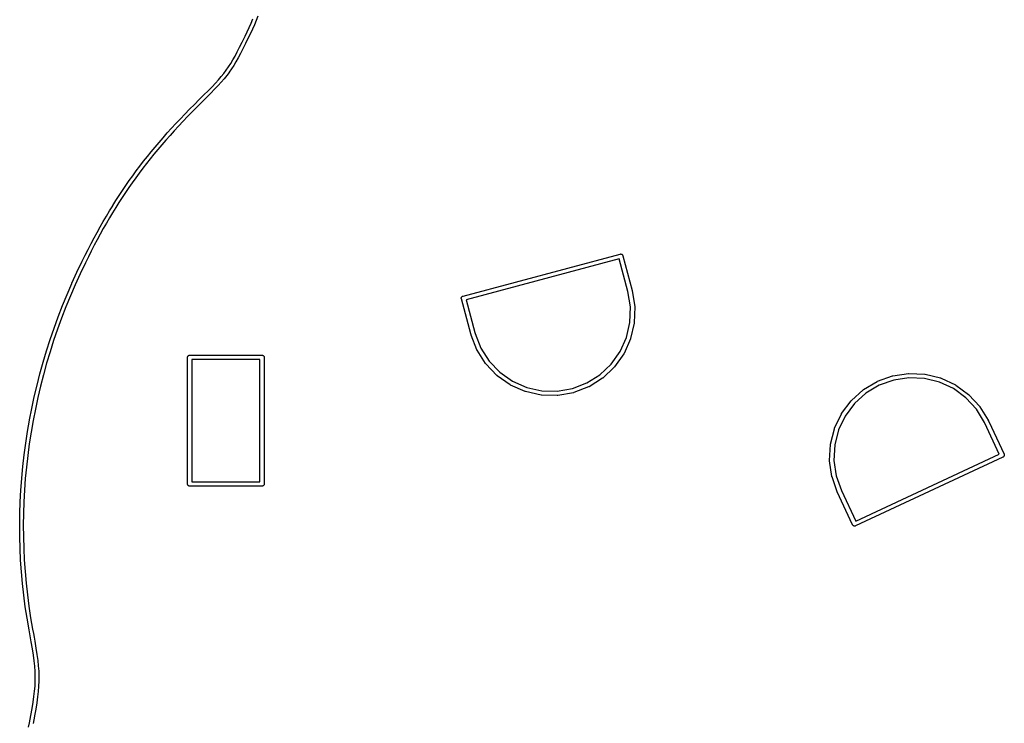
# Model space of a CAD drawing. Extents: x 50.3 to 149.9, y -133.7 to -53.
# Tile 5 of 14: x 50.3 to 77.5, y -93.4 to -73.9. Entities that reach past the tile are written whole.
import ezdxf

# ---------------------------------------------------------------- set-up
doc = ezdxf.new("R2010")
doc.units = 0
doc.layers.add('BLACK', color=7, linetype='CONTINUOUS')

msp = doc.modelspace()

# ---------------------------------------------------------------- linework, layer by layer
at = {"layer": 'BLACK', "linetype": 'CONTINUOUS'}
for p, q in [((56.6409, -74.1296), (56.6942, -74.0105)), ((56.6942, -74.0105), (56.7454, -73.8924)), ((56.8372, -73.9319), (56.7858, -74.0505)), ((56.8375, -73.9313), (56.8372, -73.9318)), ((56.8372, -73.9318), (56.8372, -73.9319)), ((56.8867, -73.8136), (56.8375, -73.9313)), ((56.5276, -74.371), (56.5854, -74.2497)), ((56.5854, -74.2497), (56.6409, -74.1296)), ((56.6758, -74.2925), (56.6178, -74.4142)), ((56.676, -74.292), (56.6758, -74.2925)), ((56.6758, -74.2925), (56.6758, -74.2925)), ((56.7318, -74.1713), (56.676, -74.292)), ((56.732, -74.1707), (56.7318, -74.1713)), ((56.7318, -74.1713), (56.7318, -74.1713)), ((56.7856, -74.0511), (56.732, -74.1707)), ((56.7858, -74.0505), (56.7856, -74.0511)), ((56.7856, -74.0511), (56.7856, -74.0511)), ((56.3797, -74.6723), (56.4505, -74.5294)), ((56.4505, -74.5294), (56.5276, -74.371)), ((56.5402, -74.5737), (56.4692, -74.717)), ((56.5404, -74.5734), (56.5402, -74.5737)), ((56.5402, -74.5737), (56.5402, -74.5737)), ((56.6176, -74.4145), (56.5404, -74.5734)), ((56.6178, -74.4142), (56.6176, -74.4145)), ((56.6176, -74.4145), (56.6176, -74.4145)), ((56.2513, -74.9188), (56.3138, -74.8015)), ((56.3138, -74.8015), (56.3797, -74.6723)), ((56.4022, -74.8481), (56.3394, -74.9662)), ((56.4023, -74.848), (56.4022, -74.8481)), ((56.4026, -74.8473), (56.4023, -74.848)), ((56.4023, -74.848), (56.4023, -74.848)), ((56.4689, -74.7176), (56.4026, -74.8473)), ((56.4692, -74.717), (56.4689, -74.7175)), ((56.4689, -74.7175), (56.4689, -74.7176)), ((56.0714, -75.2191), (56.1316, -75.1256)), ((56.1316, -75.1256), (56.1911, -75.0262)), ((56.1911, -75.0262), (56.2513, -74.9188)), ((56.2773, -75.0769), (56.217, -75.1777)), ((56.2774, -75.0766), (56.2773, -75.0769)), ((56.2776, -75.0763), (56.2774, -75.0766)), ((56.278, -75.0757), (56.2776, -75.0763)), ((56.3388, -74.9672), (56.278, -75.0757)), ((56.3389, -74.967), (56.3388, -74.9672)), ((56.339, -74.9669), (56.3389, -74.967)), ((56.3394, -74.9662), (56.339, -74.9669)), ((55.8726, -75.4841), (55.9434, -75.3963)), ((55.9434, -75.3963), (56.0092, -75.3087)), ((56.0092, -75.3087), (56.0714, -75.2191)), ((56.0897, -75.368), (56.0229, -75.457)), ((56.09, -75.3675), (56.0897, -75.368)), ((56.0904, -75.367), (56.09, -75.3675)), ((56.0908, -75.3665), (56.0904, -75.367)), ((56.1541, -75.2754), (56.0908, -75.3665)), ((56.1543, -75.275), (56.1541, -75.2754)), ((56.1547, -75.2745), (56.1543, -75.275)), ((56.1551, -75.274), (56.1547, -75.2745)), ((56.2161, -75.179), (56.1551, -75.274)), ((56.2163, -75.1786), (56.2161, -75.179)), ((56.2166, -75.1783), (56.2163, -75.1786)), ((56.217, -75.1777), (56.2166, -75.1783)), ((55.6154, -75.768), (55.71, -75.668)), ((55.71, -75.668), (55.7953, -75.574)), ((55.8698, -75.6407), (55.7838, -75.7356)), ((55.7953, -75.574), (55.8726, -75.4841)), ((55.87, -75.6405), (55.8698, -75.6407)), ((55.8702, -75.6402), (55.87, -75.6405)), ((55.8707, -75.6397), (55.8702, -75.6402)), ((55.9489, -75.5487), (55.8707, -75.6397)), ((55.9492, -75.5484), (55.9489, -75.5487)), ((55.9495, -75.5481), (55.9492, -75.5484)), ((55.9499, -75.5475), (55.9495, -75.5481)), ((56.0218, -75.4584), (55.9499, -75.5475)), ((56.0221, -75.458), (56.0218, -75.4584)), ((56.0224, -75.4576), (56.0221, -75.458)), ((56.0229, -75.457), (56.0224, -75.4576)), ((55.3926, -75.9937), (55.5102, -75.8758)), ((55.5811, -75.9463), (55.4634, -76.0644)), ((55.5102, -75.8758), (55.6154, -75.768)), ((55.5815, -75.9459), (55.5811, -75.9463)), ((55.5811, -75.9463), (55.5811, -75.9463)), ((55.6873, -75.8376), (55.5815, -75.9459)), ((55.6874, -75.8375), (55.6873, -75.8375)), ((55.6873, -75.8375), (55.6873, -75.8376)), ((55.6879, -75.837), (55.6874, -75.8375)), ((55.7831, -75.7363), (55.6879, -75.837)), ((55.7832, -75.7362), (55.7831, -75.7363)), ((55.7833, -75.7361), (55.7832, -75.7362)), ((55.7838, -75.7356), (55.7833, -75.7361)), ((55.1271, -76.2566), (55.2616, -76.1232)), ((55.3321, -76.1942), (55.1976, -76.3275)), ((55.2616, -76.1232), (55.2617, -76.1231)), ((55.2617, -76.1231), (55.3926, -75.9937)), ((55.4631, -76.0646), (55.3321, -76.1942)), ((55.3321, -76.1942), (55.3321, -76.1942)), ((55.4634, -76.0644), (55.4631, -76.0646)), ((55.4631, -76.0646), (55.4631, -76.0646)), ((54.8666, -76.5215), (54.995, -76.3897)), ((55.0665, -76.4597), (54.9384, -76.5911)), ((54.995, -76.3897), (54.9953, -76.3894)), ((54.9953, -76.3894), (55.1268, -76.2569)), ((54.9953, -76.3894), (54.9953, -76.3894)), ((55.1976, -76.3275), (55.0665, -76.4597)), ((55.1268, -76.2569), (55.1271, -76.2566)), ((55.1271, -76.2566), (55.1271, -76.2566)), ((54.6178, -76.7838), (54.7405, -76.6532)), ((54.8132, -76.7219), (54.6908, -76.8521)), ((54.7405, -76.6532), (54.7408, -76.6529)), ((54.7408, -76.6529), (54.8663, -76.5218)), ((54.7408, -76.6529), (54.7408, -76.6529)), ((54.9384, -76.5911), (54.8132, -76.7219)), ((54.8663, -76.5218), (54.8666, -76.5215)), ((54.8666, -76.5215), (54.8666, -76.5215)), ((54.3799, -77.0445), (54.4972, -76.9147)), ((54.5712, -76.9819), (54.4543, -77.1114)), ((54.4972, -76.9147), (54.4975, -76.9143)), ((54.4975, -76.9143), (54.6175, -76.7841)), ((54.4975, -76.9143), (54.4975, -76.9143)), ((54.6908, -76.8521), (54.5712, -76.9819)), ((54.6175, -76.7841), (54.6178, -76.7838)), ((54.6178, -76.7838), (54.6178, -76.7838)), ((54.0419, -77.435), (54.1518, -77.3052)), ((54.1518, -77.3052), (54.1522, -77.3048)), ((54.1522, -77.3048), (54.2645, -77.175)), ((54.1522, -77.3048), (54.1522, -77.3048)), ((54.3399, -77.2407), (54.228, -77.37)), ((54.2645, -77.175), (54.2648, -77.1747)), ((54.2648, -77.1746), (54.3796, -77.0449)), ((54.2648, -77.1747), (54.2648, -77.1746)), ((54.4543, -77.1114), (54.3399, -77.2407)), ((54.3796, -77.0449), (54.3799, -77.0445)), ((54.3799, -77.0445), (54.3799, -77.0445)), ((53.8281, -77.6964), (53.9336, -77.566)), ((53.9336, -77.566), (53.9339, -77.5655)), ((53.9339, -77.5655), (54.0416, -77.4354)), ((53.9339, -77.5655), (53.9339, -77.5655)), ((54.1184, -77.4994), (54.0112, -77.629)), ((54.0416, -77.4354), (54.0419, -77.435)), ((54.0419, -77.435), (54.0419, -77.435)), ((54.228, -77.37), (54.1184, -77.4994)), ((53.6226, -77.9599), (53.724, -77.8283)), ((53.724, -77.8283), (53.7244, -77.8277)), ((53.7244, -77.8277), (53.8277, -77.6969)), ((53.7244, -77.8277), (53.7244, -77.8277)), ((53.906, -77.7591), (53.803, -77.8895)), ((53.8277, -77.6969), (53.8281, -77.6964)), ((53.8281, -77.6964), (53.8281, -77.6964)), ((54.0112, -77.629), (53.906, -77.7591)), ((53.4247, -78.2264), (53.5224, -78.0932)), ((53.5224, -78.0932), (53.5228, -78.0926)), ((53.5228, -78.0926), (53.6222, -77.9604)), ((53.5228, -78.0926), (53.5228, -78.0926)), ((53.702, -78.0207), (53.6029, -78.1525)), ((53.6222, -77.9604), (53.6226, -77.9599)), ((53.6226, -77.9599), (53.6226, -77.9599)), ((53.803, -77.8895), (53.702, -78.0207)), ((53.2336, -78.4971), (53.3279, -78.3617)), ((53.3279, -78.3617), (53.3284, -78.3611)), ((53.3284, -78.3611), (53.4243, -78.2269)), ((53.3284, -78.3611), (53.3284, -78.3611)), ((53.5055, -78.2853), (53.4098, -78.4192)), ((53.4243, -78.2269), (53.4246, -78.2265)), ((53.4246, -78.2265), (53.4247, -78.2264)), ((53.6029, -78.1525), (53.5055, -78.2853)), ((53.0486, -78.773), (53.14, -78.6348)), ((53.14, -78.6348), (53.1403, -78.6344)), ((53.1403, -78.6343), (53.2332, -78.4976)), ((53.1403, -78.6344), (53.1403, -78.6343)), ((53.3158, -78.5541), (53.2233, -78.6903)), ((53.2332, -78.4976), (53.2336, -78.4971)), ((53.2336, -78.4971), (53.2336, -78.4971)), ((53.4098, -78.4192), (53.3158, -78.5541)), ((52.8689, -79.055), (52.9578, -78.9136)), ((52.9578, -78.9136), (52.9581, -78.9131)), ((52.9581, -78.9131), (53.0482, -78.7735)), ((52.9581, -78.9131), (52.9581, -78.9131)), ((53.1321, -78.8279), (53.0423, -78.9671)), ((53.0482, -78.7735), (53.0486, -78.773)), ((53.0486, -78.773), (53.0486, -78.773)), ((53.2233, -78.6903), (53.1321, -78.8279)), ((52.6939, -79.3442), (52.7806, -79.1991)), ((52.7806, -79.1991), (52.7809, -79.1986)), ((52.7809, -79.1986), (52.8686, -79.0555)), ((52.7809, -79.1986), (52.7809, -79.1986)), ((52.9537, -79.108), (52.8663, -79.2506)), ((52.8686, -79.0555), (52.8689, -79.055)), ((52.8689, -79.055), (52.8689, -79.055)), ((53.0423, -78.9671), (52.9537, -79.108)), ((52.5227, -79.6416), (52.6076, -79.4923)), ((52.6076, -79.4923), (52.6079, -79.4918)), ((52.6079, -79.4918), (52.6936, -79.3447)), ((52.6079, -79.4918), (52.6079, -79.4918)), ((52.6936, -79.3447), (52.6939, -79.3442)), ((52.6939, -79.3442), (52.6939, -79.3442)), ((52.7798, -79.3953), (52.6944, -79.5419)), ((52.8663, -79.2506), (52.7798, -79.3953)), ((52.4383, -79.7937), (52.5224, -79.6421)), ((52.5224, -79.6421), (52.5227, -79.6416)), ((52.5227, -79.6416), (52.5227, -79.6416)), ((52.6098, -79.6908), (52.5259, -79.8421)), ((52.6944, -79.5419), (52.6098, -79.6908)), ((52.2715, -80.1054), (52.3544, -79.9487)), ((52.3544, -79.9487), (52.3546, -79.9483)), ((52.3546, -79.9483), (52.4381, -79.7942)), ((52.3546, -79.9483), (52.3546, -79.9483)), ((52.4427, -79.9956), (52.36, -80.152)), ((52.4381, -79.7942), (52.4383, -79.7937)), ((52.4383, -79.7937), (52.4383, -79.7937)), ((52.5259, -79.8421), (52.4427, -79.9956)), ((52.1067, -80.4279), (52.1887, -80.2656)), ((52.1887, -80.2656), (52.1889, -80.2653)), ((52.1889, -80.2652), (52.2713, -80.1058)), ((52.1889, -80.2653), (52.1889, -80.2652)), ((52.2778, -80.311), (52.1961, -80.4728)), ((52.2713, -80.1058), (52.2715, -80.1054)), ((52.2715, -80.1054), (52.2715, -80.1054)), ((52.36, -80.152), (52.2778, -80.311)), ((52.0248, -80.5935), (52.1065, -80.4283)), ((52.1065, -80.4283), (52.1067, -80.4279)), ((52.1067, -80.4279), (52.1067, -80.4279)), ((52.1961, -80.4728), (52.1146, -80.6376)), ((62.5552, -81.5577), (66.8961, -80.3945)), ((66.8721, -80.5252), (62.6413, -81.6588)), ((67.1146, -81.4304), (66.8721, -80.5252)), ((66.8961, -80.3945), (66.8989, -80.3935)), ((66.8989, -80.3935), (66.9018, -80.393)), ((66.9018, -80.393), (66.9106, -80.3916)), ((66.9018, -80.393), (66.9018, -80.393)), ((66.9106, -80.3916), (66.9106, -80.3916)), ((66.9106, -80.3916), (66.9224, -80.392)), ((66.9224, -80.392), (66.9339, -80.3946)), ((66.9339, -80.3946), (66.9447, -80.3995)), ((66.9447, -80.3995), (66.9543, -80.4064)), ((66.9543, -80.4064), (66.9623, -80.415)), ((66.9623, -80.415), (66.9686, -80.4251)), ((66.9686, -80.4251), (66.9727, -80.4361)), ((66.9727, -80.4361), (66.9732, -80.439)), ((66.9732, -80.439), (67.2321, -81.405)), ((51.88, -80.8968), (52.0245, -80.5941)), ((52.1146, -80.6376), (51.9705, -80.9394)), ((52.0245, -80.5941), (52.0248, -80.5935)), ((51.7414, -81.2023), (51.8796, -80.8977)), ((51.9705, -80.9394), (51.8326, -81.2432)), ((51.8796, -80.8977), (51.8799, -80.8971)), ((51.8799, -80.8971), (51.88, -80.8969)), ((51.88, -80.8969), (51.88, -80.8968)), ((51.609, -81.5096), (51.741, -81.2032)), ((51.8326, -81.2432), (51.701, -81.5487)), ((51.741, -81.2032), (51.7413, -81.2025)), ((51.7413, -81.2024), (51.7414, -81.2023)), ((51.7413, -81.2025), (51.7413, -81.2024)), ((51.4828, -81.8185), (51.6086, -81.5104)), ((51.701, -81.5487), (51.5756, -81.8559)), ((51.6086, -81.5104), (51.6088, -81.5098)), ((51.6088, -81.5098), (51.6089, -81.5097)), ((51.6089, -81.5097), (51.609, -81.5096)), ((62.5077, -81.6204), (62.5081, -81.6085)), ((62.5091, -81.6291), (62.5077, -81.6204)), ((62.5081, -81.6085), (62.5108, -81.597)), ((62.5096, -81.632), (62.5091, -81.6291)), ((62.5091, -81.6291), (62.5091, -81.6291)), ((62.5107, -81.6348), (62.5096, -81.632)), ((62.7695, -82.6007), (62.5107, -81.6348)), ((62.5108, -81.597), (62.5156, -81.5863)), ((62.5156, -81.5863), (62.5225, -81.5767)), ((62.5225, -81.5767), (62.5311, -81.5686)), ((62.5311, -81.5686), (62.5412, -81.5623)), ((62.5412, -81.5623), (62.5436, -81.5614)), ((62.5436, -81.5614), (62.5495, -81.5592)), ((62.5495, -81.5592), (62.5522, -81.5582)), ((62.5495, -81.5592), (62.5495, -81.5592)), ((62.5522, -81.5582), (62.5552, -81.5577)), ((62.6413, -81.6588), (62.8845, -82.5664)), ((67.1849, -81.8549), (67.1146, -81.4304)), ((67.2321, -81.405), (67.2325, -81.4079)), ((67.2325, -81.4079), (67.2325, -81.4079)), ((67.2325, -81.4079), (67.3042, -81.8411)), ((51.363, -82.1291), (51.4825, -81.8194)), ((51.5756, -81.8559), (51.4565, -82.1647)), ((51.4825, -81.8194), (51.4827, -81.8188)), ((51.4827, -81.8188), (51.4828, -81.8187)), ((51.4828, -81.8187), (51.4828, -81.8185)), ((67.1715, -82.282), (67.1849, -81.8549)), ((67.305, -81.8528), (67.2912, -82.2917)), ((67.3042, -81.8411), (67.3044, -81.8419)), ((67.3044, -81.8419), (67.3047, -81.8473)), ((67.3047, -81.8473), (67.305, -81.8528)), ((51.2495, -82.4413), (51.3626, -82.1301)), ((51.4565, -82.1647), (51.3436, -82.475)), ((51.3626, -82.1301), (51.3629, -82.1294)), ((51.3629, -82.1294), (51.363, -82.1293)), ((51.363, -82.1293), (51.363, -82.1291)), ((51.1423, -82.7548), (51.2491, -82.4422)), ((51.3436, -82.475), (51.237, -82.7867)), ((51.2491, -82.4422), (51.2494, -82.4415)), ((51.2494, -82.4414), (51.2495, -82.4413)), ((51.2494, -82.4415), (51.2494, -82.4414)), ((67.0753, -82.6984), (67.1715, -82.282)), ((67.2897, -82.3033), (67.1909, -82.7312)), ((67.2904, -82.2979), (67.2897, -82.3033)), ((67.2912, -82.2925), (67.2904, -82.2979)), ((67.2912, -82.2917), (67.2912, -82.2925)), ((51.0414, -83.0697), (51.1419, -82.7558)), ((51.1419, -82.7558), (51.1422, -82.7551)), ((51.1422, -82.755), (51.1423, -82.7548)), ((51.1422, -82.7551), (51.1422, -82.755)), ((62.7695, -82.6009), (62.7695, -82.6007)), ((62.7772, -82.6286), (62.7695, -82.6009)), ((62.7781, -82.6311), (62.7772, -82.6286)), ((62.7788, -82.6337), (62.7781, -82.6311)), ((62.7791, -82.6345), (62.7788, -82.6337)), ((62.9394, -83.0434), (62.7791, -82.6345)), ((62.8845, -82.5664), (62.892, -82.5937)), ((62.892, -82.5937), (63.049, -82.9941)), ((66.9002, -83.0882), (67.0753, -82.6984)), ((67.1872, -82.7423), (67.0072, -83.1428)), ((67.1889, -82.7371), (67.1872, -82.7423)), ((67.1907, -82.732), (67.1889, -82.7371)), ((67.1909, -82.7312), (67.1907, -82.732)), ((51.237, -82.7867), (51.1368, -83.0998)), ((63.049, -82.9941), (63.2792, -83.3541)), ((50.9469, -83.3859), (51.0411, -83.0707)), ((51.0411, -83.0707), (51.0413, -83.07)), ((51.0413, -83.07), (51.0414, -83.0699)), ((51.0414, -83.0699), (51.0414, -83.0697)), ((51.1368, -83.0998), (51.0428, -83.4141)), ((54.9397, -83.25), (54.9409, -83.2382)), ((54.94, -83.2529), (54.9397, -83.25)), ((54.94, -86.747), (54.94, -83.2529)), ((54.9409, -83.2382), (54.9443, -83.2269)), ((54.9443, -83.2269), (54.9499, -83.2165)), ((54.9499, -83.2165), (54.9574, -83.2074)), ((54.9574, -83.2074), (54.9665, -83.1999)), ((54.9665, -83.1999), (54.9769, -83.1943)), ((54.9769, -83.1943), (54.9882, -83.1909)), ((54.9882, -83.1909), (54.9971, -83.19)), ((54.9971, -83.19), (55, -83.1897)), ((55, -83.1897), (55.0029, -83.19)), ((55.0029, -83.19), (56.9971, -83.19)), ((56.9971, -83.19), (57, -83.1897)), ((57, -83.1897), (57.0029, -83.19)), ((57.0029, -83.19), (57.0118, -83.1909)), ((57.0118, -83.1909), (57.0231, -83.1943)), ((57.0231, -83.1943), (57.0335, -83.1999)), ((57.0335, -83.1999), (57.0426, -83.2074)), ((57.0426, -83.2074), (57.0501, -83.2165)), ((57.0501, -83.2165), (57.0557, -83.2269)), ((57.0557, -83.2269), (57.0591, -83.2382)), ((57.0591, -83.2382), (57.0603, -83.25)), ((57.0603, -83.25), (57.06, -83.2529)), ((57.06, -83.2529), (57.06, -86.7471)), ((62.9418, -83.0482), (62.9394, -83.0434)), ((62.9442, -83.0531), (62.9418, -83.0482)), ((62.9447, -83.0538), (62.9442, -83.0531)), ((63.1813, -83.4237), (62.9447, -83.0538)), ((66.6526, -83.4366), (66.9002, -83.0882)), ((67.0014, -83.1529), (66.747, -83.5109)), ((67.0041, -83.1482), (67.0014, -83.1529)), ((67.0069, -83.1435), (67.0041, -83.1482)), ((67.0072, -83.1428), (67.0069, -83.1435)), ((50.8587, -83.7032), (50.9466, -83.3868)), ((50.9466, -83.3868), (50.9468, -83.3862)), ((50.9468, -83.386), (50.9469, -83.3859)), ((50.9468, -83.3862), (50.9468, -83.386)), ((51.0428, -83.4141), (50.9552, -83.7294)), ((55.06, -83.31), (55.06, -86.69)), ((56.94, -83.31), (55.06, -83.31)), ((56.94, -86.69), (56.94, -83.31)), ((63.1846, -83.428), (63.1813, -83.4237)), ((63.1879, -83.4323), (63.1846, -83.428)), ((63.1885, -83.4329), (63.1879, -83.4323)), ((63.4925, -83.7499), (63.1885, -83.4329)), ((63.2792, -83.3541), (63.575, -83.6626)), ((66.3421, -83.7302), (66.6526, -83.4366)), ((66.7393, -83.5197), (66.4203, -83.8214)), ((66.7429, -83.5156), (66.7393, -83.5197)), ((66.7465, -83.5116), (66.7429, -83.5156)), ((66.747, -83.5109), (66.7465, -83.5116)), ((50.7769, -84.0215), (50.8584, -83.7041)), ((50.8584, -83.7041), (50.8586, -83.7034)), ((50.8586, -83.7034), (50.8587, -83.7033)), ((50.8587, -83.7033), (50.8587, -83.7032)), ((50.9552, -83.7294), (50.8739, -84.046)), ((63.4966, -83.7534), (63.4925, -83.7499)), ((63.5007, -83.757), (63.4966, -83.7534)), ((63.5013, -83.7575), (63.5007, -83.757)), ((63.8611, -84.0094), (63.5013, -83.7575)), ((63.5013, -83.7575), (63.5013, -83.7575)), ((63.5013, -83.7575), (63.5013, -83.7575)), ((63.575, -83.6626), (63.9251, -83.9077)), ((65.9805, -83.9579), (66.3421, -83.7302)), ((66.411, -83.8286), (66.0394, -84.0626)), ((66.4153, -83.8253), (66.411, -83.8286)), ((66.4197, -83.822), (66.4153, -83.8253)), ((66.4203, -83.8214), (66.4197, -83.822)), ((74.0146, -83.911), (74.4277, -83.7623)), ((74.4277, -83.7623), (74.4285, -83.762)), ((74.4285, -83.762), (74.4338, -83.7608)), ((74.4338, -83.7608), (74.4391, -83.7594)), ((74.4391, -83.7594), (74.8733, -83.6938)), ((74.8854, -83.8133), (74.4629, -83.8772)), ((74.8733, -83.6938), (74.8741, -83.6936)), ((74.8741, -83.6936), (74.8796, -83.6934)), ((74.8796, -83.6934), (74.885, -83.6931)), ((74.885, -83.6931), (75.3236, -83.7131)), ((75.3123, -83.8327), (74.8854, -83.8133)), ((75.7273, -83.9346), (75.3123, -83.8327)), ((75.3236, -83.7131), (75.3245, -83.7131)), ((75.3245, -83.7131), (75.3299, -83.714)), ((75.3299, -83.714), (75.3352, -83.7147)), ((75.3352, -83.7147), (75.7617, -83.8195)), ((75.7617, -83.8195), (75.7625, -83.8197)), ((75.7625, -83.8197), (75.7676, -83.8216)), ((75.7676, -83.8216), (75.7727, -83.8234)), ((75.7727, -83.8234), (76.1707, -84.009)), ((50.7015, -84.3408), (50.7767, -84.0225)), ((50.7767, -84.0225), (50.7768, -84.0218)), ((50.7768, -84.0218), (50.7769, -84.0217)), ((50.7769, -84.0217), (50.7769, -84.0215)), ((50.8739, -84.046), (50.7989, -84.3633)), ((63.8658, -84.012), (63.8611, -84.0094)), ((63.8705, -84.0148), (63.8658, -84.012)), ((63.8713, -84.0151), (63.8705, -84.0148)), ((64.273, -84.1923), (63.8713, -84.0151)), ((63.9251, -83.9077), (64.3161, -84.0802)), ((64.3161, -84.0802), (64.7331, -84.1734)), ((65.1604, -84.1838), (65.5815, -84.1111)), ((65.5815, -84.1111), (65.9805, -83.9579)), ((66.029, -84.0679), (65.619, -84.2252)), ((66.0338, -84.0654), (66.029, -84.0679)), ((66.0387, -84.0631), (66.0338, -84.0654)), ((66.0394, -84.0626), (66.0387, -84.0631)), ((73.6276, -84.1422), (74.004, -83.9161)), ((74.0608, -84.022), (73.6944, -84.2421)), ((74.004, -83.9161), (74.0047, -83.9156)), ((74.0047, -83.9156), (74.0096, -83.9134)), ((74.0096, -83.9134), (74.0146, -83.911)), ((74.4629, -83.8772), (74.0608, -84.022)), ((76.1147, -84.1152), (75.7273, -83.9346)), ((76.4595, -84.3676), (76.1147, -84.1152)), ((76.1707, -84.009), (76.1715, -84.0093)), ((76.1715, -84.0093), (76.1761, -84.0121)), ((76.1761, -84.0121), (76.1808, -84.0149)), ((76.1808, -84.0149), (76.5351, -84.2743)), ((50.6325, -84.661), (50.7013, -84.3418)), ((50.7013, -84.3418), (50.7014, -84.3411)), ((50.7014, -84.3411), (50.7015, -84.341)), ((50.7015, -84.341), (50.7015, -84.3408)), ((50.7989, -84.3633), (50.7304, -84.6816)), ((64.2782, -84.194), (64.273, -84.1923)), ((64.2833, -84.1958), (64.2782, -84.194)), ((64.2842, -84.196), (64.2833, -84.1958)), ((64.7127, -84.2918), (64.2842, -84.196)), ((64.7181, -84.2924), (64.7127, -84.2918)), ((64.7235, -84.2932), (64.7181, -84.2924)), ((64.7243, -84.2932), (64.7235, -84.2932)), ((65.1633, -84.3039), (64.7243, -84.2932)), ((64.7331, -84.1734), (65.1604, -84.1838)), ((65.1687, -84.3035), (65.1633, -84.3039)), ((65.1742, -84.3032), (65.1687, -84.3035)), ((65.175, -84.3031), (65.1742, -84.3032)), ((65.6077, -84.2283), (65.175, -84.3031)), ((65.175, -84.3031), (65.175, -84.3031)), ((65.6129, -84.2269), (65.6077, -84.2283)), ((65.6182, -84.2255), (65.6129, -84.2269)), ((65.619, -84.2252), (65.6182, -84.2255)), ((73.2929, -84.4442), (73.6182, -84.1492)), ((73.6944, -84.2421), (73.3779, -84.5291)), ((73.6182, -84.1492), (73.6188, -84.1487)), ((73.6188, -84.1487), (73.6232, -84.1455)), ((73.6232, -84.1455), (73.6276, -84.1422)), ((76.7488, -84.6822), (76.4595, -84.3676)), ((76.5351, -84.2743), (76.5358, -84.2748)), ((76.5358, -84.2748), (76.5398, -84.2785)), ((76.5398, -84.2785), (76.5439, -84.2821)), ((76.5439, -84.2821), (76.8411, -84.6053)), ((50.5699, -84.982), (50.6323, -84.662)), ((50.6323, -84.662), (50.6325, -84.6613)), ((50.6325, -84.6611), (50.6325, -84.661)), ((50.6325, -84.6613), (50.6325, -84.6611)), ((73.0232, -84.8054), (73.285, -84.4529)), ((73.3779, -84.5291), (73.123, -84.8722)), ((73.285, -84.4529), (73.2855, -84.4522)), ((73.2855, -84.4522), (73.2893, -84.4482)), ((73.2893, -84.4482), (73.2929, -84.4442)), ((76.8411, -84.6053), (76.8417, -84.6059)), ((76.8417, -84.6059), (76.8449, -84.6103)), ((76.8449, -84.6103), (76.8481, -84.6147)), ((76.8481, -84.6147), (77.0769, -84.9895)), ((50.7304, -84.6816), (50.6682, -85.0006)), ((72.8288, -85.2121), (73.0172, -84.8154)), ((73.123, -84.8722), (72.9397, -85.2583)), ((73.0172, -84.8154), (73.0175, -84.8147)), ((73.0175, -84.8147), (73.0204, -84.81)), ((73.0204, -84.81), (73.0232, -84.8054)), ((76.9729, -85.0493), (76.7488, -84.6822)), ((50.5138, -85.3036), (50.5698, -84.9829)), ((50.5698, -84.9829), (50.5699, -84.9822)), ((50.5699, -84.9821), (50.5699, -84.982)), ((50.5699, -84.9822), (50.5699, -84.9821)), ((50.6682, -85.0006), (50.6124, -85.3203)), ((76.9849, -85.0747), (76.9729, -85.0493)), ((77.3821, -85.9264), (76.9849, -85.0747)), ((77.0769, -84.9895), (77.0774, -84.9902)), ((77.0774, -84.9902), (77.0785, -84.9927)), ((77.0785, -84.9927), (77.0799, -84.995)), ((77.0799, -84.995), (77.0922, -85.0209)), ((77.0922, -85.0209), (77.0923, -85.0211)), ((77.0923, -85.0211), (77.5149, -85.9274)), ((50.4641, -85.6258), (50.5136, -85.3046)), ((50.5136, -85.3046), (50.5137, -85.3039)), ((50.5137, -85.3039), (50.5138, -85.3037)), ((50.5138, -85.3037), (50.5138, -85.3036)), ((50.6124, -85.3203), (50.563, -85.6406)), ((72.7171, -85.6488), (72.8249, -85.2231)), ((72.8249, -85.2231), (72.8251, -85.2223)), ((72.8251, -85.2223), (72.827, -85.2172)), ((72.827, -85.2172), (72.8288, -85.2121)), ((72.9397, -85.2583), (72.8349, -85.6726)), ((50.4208, -85.9485), (50.4639, -85.6268)), ((50.4639, -85.6268), (50.464, -85.6261)), ((50.464, -85.6261), (50.4641, -85.626)), ((50.4641, -85.626), (50.4641, -85.6258)), ((50.563, -85.6406), (50.52, -85.9613)), ((72.6924, -86.0989), (72.7154, -85.6604)), ((72.7154, -85.6596), (72.7163, -85.6542)), ((72.7154, -85.6604), (72.7154, -85.6596)), ((72.7163, -85.6542), (72.7171, -85.6488)), ((72.8349, -85.6726), (72.8125, -86.0993)), ((50.3841, -86.2716), (50.4207, -85.9495)), ((50.4207, -85.9495), (50.4208, -85.9488)), ((50.4208, -85.9487), (50.4208, -85.9485)), ((50.4208, -85.9488), (50.4208, -85.9487)), ((50.52, -85.9613), (50.4835, -86.2824)), ((77.4845, -86.011), (73.4115, -87.9103)), ((73.4124, -87.7775), (77.3821, -85.9264)), ((77.4873, -86.0101), (77.4845, -86.011)), ((77.4898, -86.0086), (77.4873, -86.0101)), ((77.4975, -86.004), (77.4898, -86.0086)), ((77.4898, -86.0086), (77.4898, -86.0086)), ((77.5063, -85.9961), (77.4975, -86.004)), ((77.5134, -85.9867), (77.5063, -85.9961)), ((77.5185, -85.976), (77.5134, -85.9867)), ((77.5149, -85.9274), (77.5165, -85.9299)), ((77.5165, -85.9299), (77.5174, -85.9327)), ((77.5174, -85.9327), (77.5174, -85.9327)), ((77.5174, -85.9327), (77.5204, -85.9411)), ((77.5214, -85.9646), (77.5185, -85.976)), ((77.5204, -85.9411), (77.5206, -85.9427)), ((77.5206, -85.9427), (77.522, -85.9528)), ((77.522, -85.9528), (77.5214, -85.9646)), ((50.3538, -86.595), (50.384, -86.2726)), ((50.384, -86.2719), (50.3841, -86.2718)), ((50.384, -86.2726), (50.384, -86.2719)), ((50.3841, -86.2718), (50.3841, -86.2716)), ((50.4835, -86.2824), (50.4534, -86.6038)), ((72.6926, -86.1044), (72.6924, -86.0989)), ((72.6928, -86.1098), (72.6926, -86.1044)), ((72.6929, -86.1106), (72.6928, -86.1098)), ((72.7556, -86.5453), (72.6929, -86.1106)), ((72.8125, -86.0993), (72.8735, -86.5223)), ((72.7569, -86.5505), (72.7556, -86.5453)), ((72.7581, -86.5558), (72.7569, -86.5505)), ((72.7584, -86.5566), (72.7581, -86.5558)), ((72.9041, -86.9704), (72.7584, -86.5566)), ((72.8735, -86.5223), (73.0164, -86.9282)), ((50.33, -86.9186), (50.3537, -86.596)), ((50.3537, -86.596), (50.3538, -86.5953)), ((50.3538, -86.5952), (50.3538, -86.595)), ((50.3538, -86.5953), (50.3538, -86.5952)), ((50.4534, -86.6038), (50.4298, -86.9255)), ((54.9397, -86.75), (54.94, -86.747)), ((54.9409, -86.7618), (54.9397, -86.75)), ((54.9443, -86.7731), (54.9409, -86.7618)), ((54.9499, -86.7835), (54.9443, -86.7731)), ((54.9574, -86.7926), (54.9499, -86.7835)), ((54.9665, -86.8001), (54.9574, -86.7926)), ((54.9769, -86.8057), (54.9665, -86.8001)), ((54.9882, -86.8091), (54.9769, -86.8057)), ((54.9971, -86.81), (54.9882, -86.8091)), ((55, -86.8103), (54.9971, -86.81)), ((54.9971, -86.81), (54.9971, -86.81)), ((55.0029, -86.81), (55, -86.8103)), ((56.9971, -86.81), (55.0029, -86.81)), ((55.06, -86.69), (56.94, -86.69)), ((57, -86.8103), (56.9971, -86.81)), ((57.0029, -86.81), (57, -86.8103)), ((57.0118, -86.8091), (57.0029, -86.81)), ((57.0029, -86.81), (57.0029, -86.81)), ((57.0231, -86.8057), (57.0118, -86.8091)), ((57.0335, -86.8001), (57.0231, -86.8057)), ((57.0426, -86.7926), (57.0335, -86.8001)), ((57.0501, -86.7835), (57.0426, -86.7926)), ((57.0557, -86.7731), (57.0501, -86.7835)), ((57.0591, -86.7618), (57.0557, -86.7731)), ((57.0603, -86.75), (57.0591, -86.7618)), ((57.06, -86.7471), (57.0603, -86.75)), ((50.3127, -87.2424), (50.3299, -86.9196)), ((50.3299, -86.9196), (50.33, -86.919)), ((50.33, -86.9188), (50.33, -86.9186)), ((50.33, -86.919), (50.33, -86.9188)), ((50.4298, -86.9255), (50.4126, -87.2472)), ((72.9052, -86.9736), (72.9041, -86.9704)), ((73.3278, -87.8799), (72.9052, -86.9736)), ((73.0164, -86.9282), (73.4124, -87.7775)), ((50.302, -87.5661), (50.3127, -87.2434)), ((50.3127, -87.2425), (50.3127, -87.2424)), ((50.3127, -87.2427), (50.3127, -87.2425)), ((50.3127, -87.2434), (50.3127, -87.2427)), ((50.4126, -87.2472), (50.4019, -87.569)), ((50.2978, -87.8898), (50.3019, -87.5671)), ((50.3019, -87.5671), (50.302, -87.5665)), ((50.302, -87.5663), (50.302, -87.5661)), ((50.302, -87.5665), (50.302, -87.5663)), ((50.4019, -87.569), (50.3978, -87.8906)), ((50.2978, -87.89), (50.2978, -87.8898)), ((50.2978, -87.8901), (50.2978, -87.89)), ((50.2978, -87.8908), (50.2978, -87.8901)), ((50.3001, -88.2133), (50.2978, -87.8908)), ((50.3978, -87.8906), (50.4001, -88.2121)), ((73.3288, -87.8827), (73.3278, -87.8799)), ((73.3303, -87.8852), (73.3288, -87.8827)), ((73.3348, -87.8928), (73.3303, -87.8852)), ((73.3303, -87.8852), (73.3303, -87.8852)), ((73.3427, -87.9016), (73.3348, -87.8928)), ((73.3521, -87.9087), (73.3427, -87.9016)), ((73.3628, -87.9139), (73.3521, -87.9087)), ((73.3743, -87.9168), (73.3628, -87.9139)), ((73.3861, -87.9174), (73.3743, -87.9168)), ((73.3978, -87.9158), (73.3861, -87.9174)), ((73.4089, -87.9118), (73.3978, -87.9158)), ((73.4115, -87.9103), (73.4089, -87.9118)), ((50.3001, -88.2135), (50.3001, -88.2133)), ((50.3001, -88.2137), (50.3001, -88.2135)), ((50.3001, -88.2144), (50.3001, -88.2137)), ((50.309, -88.5366), (50.3001, -88.2144)), ((50.4001, -88.2121), (50.409, -88.5334)), ((50.309, -88.5368), (50.309, -88.5366)), ((50.309, -88.5369), (50.309, -88.5368)), ((50.309, -88.5376), (50.309, -88.5369)), ((50.3245, -88.8595), (50.309, -88.5376)), ((50.409, -88.5334), (50.4244, -88.8542)), ((50.3245, -88.8597), (50.3245, -88.8595)), ((50.3245, -88.8598), (50.3245, -88.8597)), ((50.3246, -88.8605), (50.3245, -88.8598)), ((50.3466, -89.182), (50.3246, -88.8605)), ((50.4244, -88.8542), (50.4463, -89.1746)), ((50.3466, -89.1821), (50.3466, -89.182)), ((50.3466, -89.1823), (50.3466, -89.1821)), ((50.3467, -89.183), (50.3466, -89.1823)), ((50.3753, -89.5039), (50.3467, -89.183)), ((50.4463, -89.1746), (50.4748, -89.4945)), ((50.3753, -89.504), (50.3753, -89.5039)), ((50.3753, -89.5042), (50.3753, -89.504)), ((50.3754, -89.5049), (50.3753, -89.5042)), ((50.4106, -89.8251), (50.3754, -89.5049)), ((50.4748, -89.4945), (50.5099, -89.8137)), ((50.4106, -89.8253), (50.4106, -89.8251)), ((50.4106, -89.8255), (50.4106, -89.8253)), ((50.4107, -89.8262), (50.4106, -89.8255)), ((50.4526, -90.1457), (50.4107, -89.8262)), ((50.5099, -89.8137), (50.5516, -90.1322)), ((50.4526, -90.1459), (50.4526, -90.1457)), ((50.4526, -90.146), (50.4526, -90.1459)), ((50.4527, -90.1467), (50.4526, -90.146)), ((50.5012, -90.4654), (50.4527, -90.1467)), ((50.5516, -90.1322), (50.5999, -90.4499)), ((50.5012, -90.4656), (50.5012, -90.4654)), ((50.5012, -90.4657), (50.5012, -90.4656)), ((50.5013, -90.4664), (50.5012, -90.4657)), ((50.5564, -90.7842), (50.5013, -90.4664)), ((50.5999, -90.4499), (50.6549, -90.7669)), ((50.5565, -90.7847), (50.5564, -90.7842)), ((50.5564, -90.7842), (50.5564, -90.7842)), ((50.5777, -90.9004), (50.5565, -90.7847)), ((50.5777, -90.9005), (50.5777, -90.9004)), ((50.5976, -91.0104), (50.5777, -90.9005)), ((50.6549, -90.7669), (50.6761, -90.8826)), ((50.6761, -90.8826), (50.6761, -90.8827)), ((50.6761, -90.8827), (50.6761, -90.8827)), ((50.6761, -90.8827), (50.696, -90.9927)), ((50.616, -91.1145), (50.5976, -91.0104)), ((50.6487, -91.3077), (50.616, -91.1145)), ((50.696, -90.9927), (50.696, -90.9928)), ((50.696, -90.9928), (50.696, -90.9928)), ((50.696, -90.9928), (50.7145, -91.0972)), ((50.7145, -91.0972), (50.7145, -91.0976)), ((50.7145, -91.0976), (50.7145, -91.0976)), ((50.7145, -91.0976), (50.7473, -91.2914)), ((50.6758, -91.4832), (50.6487, -91.3077)), ((50.7473, -91.2914), (50.7475, -91.2921)), ((50.7475, -91.2921), (50.7475, -91.2921)), ((50.7475, -91.2921), (50.7475, -91.2921)), ((50.7475, -91.2921), (50.7747, -91.4683)), ((50.7747, -91.4683), (50.7748, -91.469)), ((50.7748, -91.469), (50.7749, -91.4692)), ((50.7749, -91.4692), (50.7749, -91.4693)), ((50.7749, -91.4693), (50.7966, -91.6313)), ((50.6974, -91.6439), (50.6758, -91.4832)), ((50.7135, -91.7932), (50.6974, -91.6439)), ((50.7966, -91.6313), (50.7967, -91.632)), ((50.7967, -91.632), (50.7967, -91.6323)), ((50.7967, -91.6323), (50.7968, -91.6326)), ((50.7968, -91.6326), (50.813, -91.7833)), ((50.7239, -91.9341), (50.7135, -91.7932)), ((50.7289, -92.0699), (50.7239, -91.9341)), ((50.813, -91.7833), (50.813, -91.784)), ((50.813, -91.784), (50.813, -91.7845)), ((50.813, -91.7845), (50.8131, -91.785)), ((50.8131, -91.785), (50.8237, -91.9276)), ((50.8237, -91.9276), (50.8238, -91.9283)), ((50.8238, -91.9283), (50.8238, -91.9289)), ((50.8238, -91.9289), (50.8238, -91.9295)), ((50.8238, -91.9295), (50.8289, -92.0673)), ((50.7223, -92.3392), (50.7284, -92.2038)), ((50.7284, -92.2038), (50.7289, -92.0699)), ((50.8283, -92.2073), (50.8221, -92.3446)), ((50.8284, -92.2053), (50.8283, -92.206)), ((50.8283, -92.206), (50.8283, -92.2066)), ((50.8283, -92.2066), (50.8283, -92.2073)), ((50.8289, -92.0693), (50.8284, -92.2053)), ((50.8289, -92.068), (50.8288, -92.0686)), ((50.8288, -92.0686), (50.8289, -92.0693)), ((50.8289, -92.0673), (50.8289, -92.068)), ((50.6934, -92.6272), (50.7107, -92.4793)), ((50.7107, -92.4793), (50.7223, -92.3392)), ((50.8101, -92.49), (50.7927, -92.6395)), ((50.8102, -92.4891), (50.8101, -92.4895)), ((50.8101, -92.4895), (50.8101, -92.49)), ((50.822, -92.3465), (50.8102, -92.4884)), ((50.8102, -92.4884), (50.8102, -92.4891)), ((50.8221, -92.3453), (50.822, -92.3459)), ((50.822, -92.3459), (50.822, -92.3465)), ((50.8221, -92.3446), (50.8221, -92.3453)), ((50.642, -92.9596), (50.6705, -92.7863)), ((50.6705, -92.7863), (50.6934, -92.6272)), ((50.7693, -92.8021), (50.7406, -92.9762)), ((50.7694, -92.8011), (50.7693, -92.8017)), ((50.7693, -92.8017), (50.7693, -92.8019)), ((50.7693, -92.8019), (50.7693, -92.8021)), ((50.7925, -92.6408), (50.7694, -92.8011)), ((50.7926, -92.6402), (50.7925, -92.6405)), ((50.7925, -92.6405), (50.7925, -92.6408)), ((50.7927, -92.6395), (50.7926, -92.6402)), ((50.6077, -93.1503), (50.642, -92.9596)), ((50.7405, -92.9769), (50.7061, -93.1682)), ((50.7406, -92.9762), (50.7405, -92.9769)), ((50.7405, -92.9769), (50.7405, -92.9769)), ((50.7405, -92.9769), (50.7405, -92.9769)), ((50.5456, -93.4755), (50.5677, -93.3613)), ((50.5677, -93.3613), (50.5884, -93.2529)), ((50.5884, -93.2529), (50.6077, -93.1503)), ((50.5884, -93.2529), (50.5884, -93.2529)), ((50.6867, -93.2717), (50.6659, -93.3801)), ((50.706, -93.1685), (50.6867, -93.2715)), ((50.6867, -93.2715), (50.6867, -93.2717)), ((50.6867, -93.2717), (50.6867, -93.2717)), ((50.7061, -93.1682), (50.706, -93.1685)), ((50.706, -93.1685), (50.706, -93.1685))]:
    msp.add_line(p, q, dxfattribs=at)

doc.saveas('drawing.dxf')
